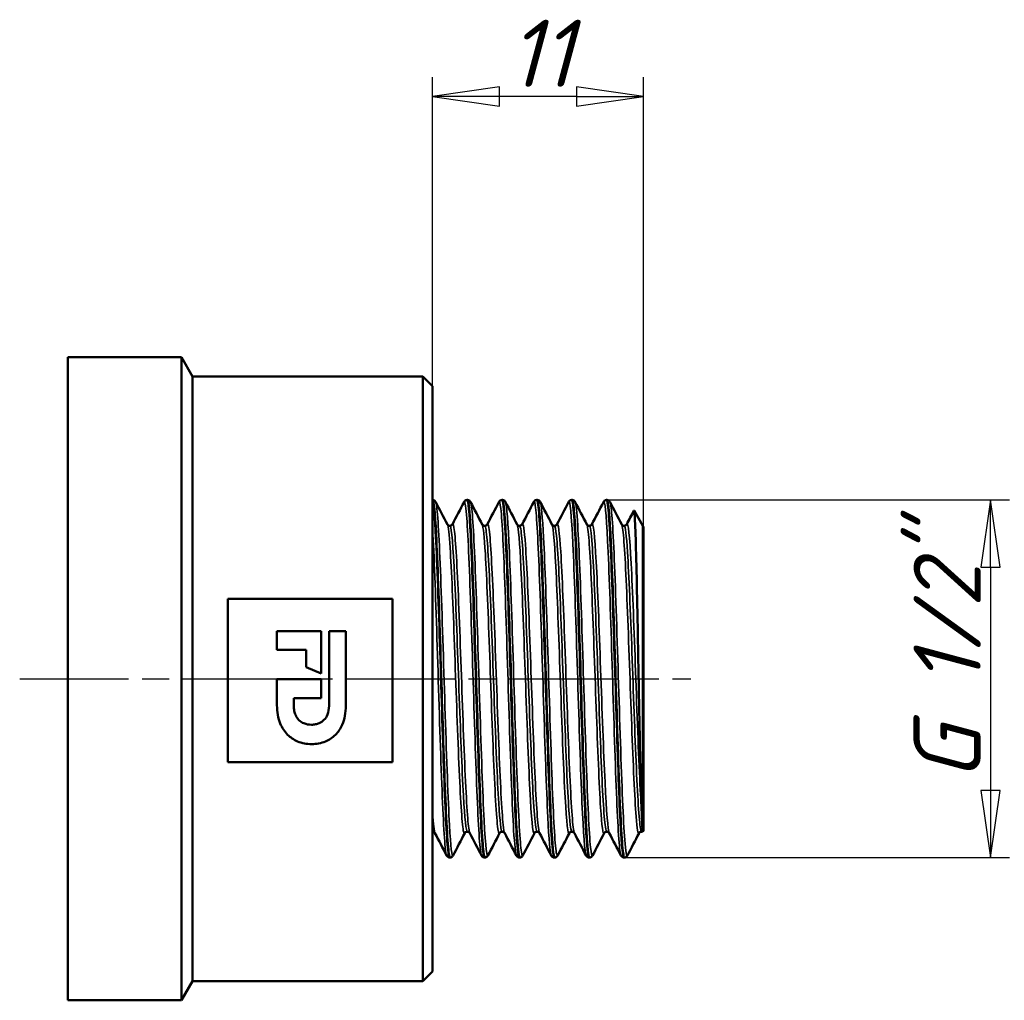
# Model space of a CAD drawing. Header units: millimetres. Extents: x -125 to 529, y -69 to 356.
# Tile 6 of 9: x 52 to 103, y 197 to 248. Entities that reach past the tile are written whole.
import ezdxf

# ---------------------------------------------------------------- set-up
doc = ezdxf.new("R2010")
doc.units = ezdxf.units.MM
doc.linetypes.add('CHAIN', pattern=[0.7087, 0.4724, -0.0591, 0.1181, -0.0591])
for name, color, linetype, lineweight in [('Видимые тонкие (ГОСТ)', 7, 'Continuous', 35), ('Видимый контур (ГОСТ)', 7, 'Continuous', 50), ('Осевая линия (ГОСТ)', 7, 'Continuous', 25), ('Размер (ГОСТ)', 7, 'Continuous', 25)]:
    doc.layers.add(name, color=color, linetype=linetype, lineweight=lineweight)
doc.styles.add('Обычный текст (ГОСТ)', font='GOST Common Italic.ttf')
doc.dimstyles.new('Обычный (ГОСТ)', dxfattribs={"dimtxt": 3.5, "dimasz": 3.5, "dimexe": 1, "dimexo": 0, "dimgap": 0.5, "dimtad": 1, "dimrnd": 1e-08, "dimtxsty": 'Обычный текст (ГОСТ)', "dimblk": 'Filled-1', "dimcen": 0.09, "dimdle": 15, "dimclrd": 256, "dimclre": 256, "dimclrt": 256, "dimazin": 2, "dimtfac": 0.714286, "dimtdec": 3, "dimtmove": 0, "dimatfit": 3, "dimfxl": 1, "dimtolj": 1, "dimlwd": 25, "dimlwe": 25, "dimarcsym": 0})

# ---------------------------------------------------------------- blocks, each defined once
blk = doc.blocks.new('Filled-1')
at = {"color": 0}
for p, q in [((0, 0), (-1, 0.143)), ((-1, 0.143), (-1, -0.143)), ((-1, 0), (0, 0)), ((-1, -0.143), (0, 0))]:
    blk.add_line(p, q, dxfattribs=at)
at = {"color": 0, "flags": 128}
blk.add_lwpolyline([(-1, -0.143), (0, 0), (-1, 0.143), (-1, -0.143)], dxfattribs=at)
at = {"color": 0}
blk.add_solid([(-1, -0.143), (0, 0), (-1, 0.143), (-1, -0.143)], dxfattribs=at)
blk = doc.blocks.new('*D9')
at = {"layer": 'Defpoints', "color": 0, "linetype": 'Continuous', "transparency": 16777216}
for p in [(73.537, 243.669), (73.537, 228.588), (84.537, 221.235)]:
    blk.add_point(p, dxfattribs=at)
at = {"layer": 'Размер (ГОСТ)', "linetype": 'Continuous', "lineweight": 25, "transparency": 16777216}
for p, q in [((73.537, 228.588), (73.537, 244.669)), ((84.537, 221.235), (84.537, 244.669)), ((81.037, 243.669), (77.037, 243.669))]:
    blk.add_line(p, q, dxfattribs=at)
at = {"layer": 'Размер (ГОСТ)', "linetype": 'Continuous', "lineweight": 25, "transparency": 16777216, "xscale": 3.5, "yscale": 3.5, "zscale": 3.5, "rotation": 180}
blk.add_blockref('Filled-1', (73.537, 243.669), dxfattribs=at)
at = {"layer": 'Размер (ГОСТ)', "linetype": 'Continuous', "lineweight": 25, "transparency": 16777216, "xscale": 3.5, "yscale": 3.5, "zscale": 3.5}
blk.add_blockref('Filled-1', (84.537, 243.669), dxfattribs=at)
at = {"layer": 'Размер (ГОСТ)', "linetype": 'Continuous', "lineweight": 25, "transparency": 16777216, "insert": (77.497, 247.669), "char_height": 3.5, "attachment_point": 1, "style": 'Обычный текст (ГОСТ)'}
blk.add_mtext('\\A1;11', dxfattribs=at)
blk = doc.blocks.new('*D12')
at = {"layer": 'Defpoints', "color": 0, "linetype": 'Continuous', "transparency": 16777216}
for p in [(82.628, 222.653), (83.518, 204.023), (102.605, 204.023)]:
    blk.add_point(p, dxfattribs=at)
at = {"layer": 'Размер (ГОСТ)', "linetype": 'Continuous', "lineweight": 25, "transparency": 16777216}
for p, q in [((82.628, 222.653), (103.605, 222.653)), ((102.605, 219.153), (102.605, 207.523)), ((83.518, 204.023), (103.605, 204.023))]:
    blk.add_line(p, q, dxfattribs=at)
at = {"layer": 'Размер (ГОСТ)', "linetype": 'Continuous', "lineweight": 25, "transparency": 16777216, "xscale": 3.5, "yscale": 3.5, "zscale": 3.5}
for p, rotation in [((102.605, 222.653), 90), ((102.605, 204.023), 270)]:
    blk.add_blockref('Filled-1', p, dxfattribs=dict(at, rotation=rotation))
at = {"layer": 'Размер (ГОСТ)', "linetype": 'Continuous', "lineweight": 25, "transparency": 16777216, "insert": (98.602, 205.895), "char_height": 3.5, "attachment_point": 1, "rotation": 90, "style": 'Обычный текст (ГОСТ)'}
blk.add_mtext('\\A1; \\fGOST Common|b0|i1;\\H3.5000;G 1/2"', dxfattribs=at)

msp = doc.modelspace()

# ---------------------------------------------------------------- linework, layer by layer
at = {"layer": 'Видимые тонкие (ГОСТ)'}
for points, knots in [([(75.185, 222.537), (75.228, 222.617), (75.271, 222.4), (75.314, 221.885), (75.388, 220.998), (75.461, 219.24), (75.535, 217.085), (75.609, 214.93), (75.683, 212.404), (75.757, 210.188), (75.831, 207.972), (75.905, 206.092), (75.979, 205.055), (76.017, 204.52), (76.055, 204.213), (76.093, 204.139)], [6.223059, 6.223059, 6.223059, 6.223059, 6.668546, 6.668546, 6.668546, 7.43566, 7.43566, 7.43566, 8.202565, 8.202565, 8.202565, 8.969268, 8.969268, 8.969268, 9.364651, 9.364651, 9.364651, 9.364651]), ([(77.001, 222.537), (77.034, 222.6), (77.066, 222.492), (77.099, 222.205), (77.173, 221.551), (77.248, 219.976), (77.322, 217.911), (77.397, 215.849), (77.471, 213.322), (77.546, 211.023), (77.62, 208.726), (77.694, 206.683), (77.769, 205.452), (77.816, 204.678), (77.862, 204.231), (77.909, 204.139)], [12.506244, 12.506244, 12.506244, 12.506244, 12.84518, 12.84518, 12.84518, 13.618353, 13.618353, 13.618353, 14.390854, 14.390854, 14.390854, 15.162707, 15.162707, 15.162707, 15.647837, 15.647837, 15.647837, 15.647837]), ([(82.449, 222.545), (82.521, 222.678), (82.592, 221.942), (82.663, 220.512), (82.737, 219.029), (82.811, 216.818), (82.885, 214.476), (82.96, 212.113), (83.034, 209.645), (83.109, 207.75), (83.183, 205.868), (83.257, 204.574), (83.331, 204.219), (83.34, 204.177), (83.349, 204.149), (83.357, 204.133)], [31.3558, 31.3558, 31.3558, 31.3558, 32.095498, 32.095498, 32.095498, 32.863013, 32.863013, 32.863013, 33.637514, 33.637514, 33.637514, 34.406942, 34.406942, 34.406942, 34.497393, 34.497393, 34.497393, 34.497393]), ([(73.708, 222.541), (73.725, 222.509), (73.742, 222.429), (73.76, 222.297), (73.834, 221.735), (73.908, 220.253), (73.982, 218.254), (74.056, 216.254), (74.13, 213.76), (74.204, 211.448), (74.278, 209.136), (74.352, 207.032), (74.426, 205.706), (74.489, 204.573), (74.553, 204.019), (74.616, 204.133)], [6.343312, 6.343312, 6.343312, 6.343312, 6.523173, 6.523173, 6.523173, 7.291908, 7.291908, 7.291908, 8.060395, 8.060395, 8.060395, 8.828638, 8.828638, 8.828638, 9.484905, 9.484905, 9.484905, 9.484905]), ([(75.524, 222.544), (75.528, 222.537), (75.532, 222.528), (75.535, 222.515), (75.609, 222.28), (75.683, 221.105), (75.757, 219.307), (75.831, 217.51), (75.905, 215.111), (75.979, 212.759), (76.053, 210.407), (76.126, 208.127), (76.2, 206.536), (76.274, 204.945), (76.348, 204.059), (76.422, 204.117), (76.425, 204.12), (76.429, 204.125), (76.432, 204.132)], [12.626497, 12.626497, 12.626497, 12.626497, 12.666409, 12.666409, 12.666409, 13.433315, 13.433315, 13.433315, 14.200017, 14.200017, 14.200017, 14.966522, 14.966522, 14.966522, 15.732836, 15.732836, 15.732836, 15.76809, 15.76809, 15.76809, 15.76809]), ([(77.34, 222.544), (77.409, 222.408), (77.477, 221.473), (77.546, 219.946), (77.62, 218.291), (77.694, 215.958), (77.769, 213.586), (77.843, 211.216), (77.917, 208.833), (77.992, 207.089), (78.066, 205.347), (78.14, 204.261), (78.214, 204.129), (78.226, 204.109), (78.237, 204.111), (78.248, 204.133)], [18.909683, 18.909683, 18.909683, 18.909683, 19.621603, 19.621603, 19.621603, 20.393457, 20.393457, 20.393457, 21.164687, 21.164687, 21.164687, 21.935319, 21.935319, 21.935319, 22.051275, 22.051275, 22.051275, 22.051275]), ([(78.817, 222.539), (78.839, 222.583), (78.86, 222.55), (78.882, 222.438), (78.956, 222.054), (79.03, 220.734), (79.104, 218.837), (79.178, 216.941), (79.252, 214.491), (79.326, 212.149), (79.4, 209.809), (79.474, 207.604), (79.548, 206.132), (79.607, 204.954), (79.666, 204.254), (79.725, 204.135)], [18.789429, 18.789429, 18.789429, 18.789429, 19.013112, 19.013112, 19.013112, 19.781588, 19.781588, 19.781588, 20.549583, 20.549583, 20.549583, 21.317121, 21.317121, 21.317121, 21.931022, 21.931022, 21.931022, 21.931022]), ([(79.156, 222.541), (79.213, 222.426), (79.269, 221.784), (79.326, 220.694), (79.4, 219.27), (79.474, 217.099), (79.548, 214.768), (79.622, 212.438), (79.696, 209.975), (79.769, 208.043), (79.843, 206.113), (79.917, 204.737), (79.991, 204.285), (80.015, 204.136), (80.04, 204.089), (80.064, 204.138)], [25.192868, 25.192868, 25.192868, 25.192868, 25.780332, 25.780332, 25.780332, 26.547871, 26.547871, 26.547871, 27.314975, 27.314975, 27.314975, 28.081668, 28.081668, 28.081668, 28.334461, 28.334461, 28.334461, 28.334461]), ([(80.633, 222.543), (80.642, 222.561), (80.651, 222.566), (80.66, 222.557), (80.734, 222.48), (80.809, 221.446), (80.883, 219.737), (80.957, 218.031), (81.031, 215.671), (81.106, 213.302), (81.18, 210.936), (81.254, 208.588), (81.328, 206.895), (81.399, 205.273), (81.47, 204.271), (81.541, 204.131)], [25.072615, 25.072615, 25.072615, 25.072615, 25.164974, 25.164974, 25.164974, 25.93682, 25.93682, 25.93682, 26.707445, 26.707445, 26.707445, 27.476944, 27.476944, 27.476944, 28.214207, 28.214207, 28.214207, 28.214207]), ([(80.972, 222.537), (81.017, 222.449), (81.061, 222.041), (81.106, 221.332), (81.18, 220.152), (81.254, 218.153), (81.328, 215.878), (81.402, 213.607), (81.476, 211.087), (81.55, 209.002), (81.624, 206.919), (81.698, 205.294), (81.772, 204.565), (81.808, 204.21), (81.844, 204.07), (81.88, 204.139)], [31.476053, 31.476053, 31.476053, 31.476053, 31.938194, 31.938194, 31.938194, 32.707693, 32.707693, 32.707693, 33.476162, 33.476162, 33.476162, 34.243694, 34.243694, 34.243694, 34.617646, 34.617646, 34.617646, 34.617646]), ([(82.788, 222.537), (82.82, 222.476), (82.853, 222.248), (82.885, 221.852), (82.96, 220.937), (83.034, 219.135), (83.109, 216.944), (83.183, 214.766), (83.257, 212.229), (83.331, 210.022), (83.406, 207.8), (83.48, 205.939), (83.555, 204.949), (83.602, 204.324), (83.649, 204.051), (83.696, 204.137)], [37.759239, 37.759239, 37.759239, 37.759239, 38.093762, 38.093762, 38.093762, 38.868264, 38.868264, 38.868264, 39.637691, 39.637691, 39.637691, 40.412038, 40.412038, 40.412038, 40.900831, 40.900831, 40.900831, 40.900831]), ([(73.537, 221.327), (73.612, 220.145), (73.686, 218.146), (73.76, 215.873), (73.834, 213.6), (73.908, 211.079), (73.982, 208.994), (74.056, 206.91), (74.13, 205.285), (74.204, 204.56), (74.228, 204.322), (74.253, 204.182), (74.277, 204.138)], [0.523432, 0.523432, 0.523432, 0.523432, 1.292423, 1.292423, 1.292423, 2.061159, 2.061159, 2.061159, 2.829646, 2.829646, 2.829646, 3.081466, 3.081466, 3.081466, 3.081466]), ([(74.315, 221.373), (74.363, 221.279), (74.41, 220.867), (74.457, 220.162), (74.534, 219.024), (74.611, 217.139), (74.687, 215.052), (74.764, 212.965), (74.84, 210.702), (74.917, 208.916), (74.994, 207.131), (75.07, 205.846), (75.147, 205.43), (75.172, 205.292), (75.198, 205.251), (75.223, 205.302)], [6.351951, 6.351951, 6.351951, 6.351951, 6.84474, 6.84474, 6.84474, 7.639757, 7.639757, 7.639757, 8.434508, 8.434508, 8.434508, 9.229, 9.229, 9.229, 9.493544, 9.493544, 9.493544, 9.493544]), ([(74.446, 221.308), (74.451, 221.308), (74.456, 221.305), (74.46, 221.299), (74.537, 221.198), (74.614, 220.211), (74.691, 218.627), (74.767, 217.043), (74.844, 214.881), (74.921, 212.769), (74.998, 210.657), (75.075, 208.623), (75.151, 207.255), (75.219, 206.049), (75.287, 205.375), (75.354, 205.369)], [6.283185, 6.283185, 6.283185, 6.283185, 6.33104, 6.33104, 6.33104, 7.128394, 7.128394, 7.128394, 7.925479, 7.925479, 7.925479, 8.722303, 8.722303, 8.722303, 9.424778, 9.424778, 9.424778, 9.424778]), ([(74.578, 221.372), (74.614, 221.443), (74.651, 221.326), (74.687, 221.014), (74.764, 220.362), (74.84, 218.866), (74.917, 216.958), (74.994, 215.05), (75.07, 212.755), (75.147, 210.734), (75.223, 208.714), (75.3, 206.995), (75.376, 206.071), (75.413, 205.63), (75.449, 205.373), (75.486, 205.304)], [6.21442, 6.21442, 6.21442, 6.21442, 6.593598, 6.593598, 6.593598, 7.388349, 7.388349, 7.388349, 8.182841, 8.182841, 8.182841, 8.97708, 8.97708, 8.97708, 9.356012, 9.356012, 9.356012, 9.356012]), ([(76.131, 221.375), (76.185, 221.266), (76.24, 220.738), (76.294, 219.845), (76.37, 218.587), (76.447, 216.622), (76.523, 214.513), (76.599, 212.405), (76.676, 210.182), (76.752, 208.481), (76.832, 206.698), (76.912, 205.518), (76.992, 205.311), (77.008, 205.271), (77.024, 205.267), (77.039, 205.299)], [12.635136, 12.635136, 12.635136, 12.635136, 13.197798, 13.197798, 13.197798, 13.99087, 13.99087, 13.99087, 14.783727, 14.783727, 14.783727, 15.615151, 15.615151, 15.615151, 15.776729, 15.776729, 15.776729, 15.776729]), ([(76.262, 221.305), (76.276, 221.307), (76.289, 221.283), (76.302, 221.234), (76.378, 220.947), (76.455, 219.788), (76.532, 218.092), (76.608, 216.396), (76.685, 214.186), (76.762, 212.099), (76.838, 210.016), (76.915, 208.082), (76.991, 206.856), (77.051, 205.896), (77.111, 205.379), (77.17, 205.373)], [12.566371, 12.566371, 12.566371, 12.566371, 12.702717, 12.702717, 12.702717, 13.498104, 13.498104, 13.498104, 14.293274, 14.293274, 14.293274, 15.087071, 15.087071, 15.087071, 15.707963, 15.707963, 15.707963, 15.707963]), ([(76.394, 221.373), (76.437, 221.454), (76.48, 221.273), (76.523, 220.83), (76.599, 220.043), (76.676, 218.437), (76.752, 216.474), (76.832, 214.416), (76.912, 211.993), (76.992, 209.964), (77.07, 207.998), (77.148, 206.429), (77.225, 205.721), (77.251, 205.488), (77.276, 205.349), (77.302, 205.302)], [12.497605, 12.497605, 12.497605, 12.497605, 12.944711, 12.944711, 12.944711, 13.737568, 13.737568, 13.737568, 14.568992, 14.568992, 14.568992, 15.374434, 15.374434, 15.374434, 15.639198, 15.639198, 15.639198, 15.639198]), ([(77.947, 221.379), (78.015, 221.243), (78.083, 220.432), (78.151, 219.113), (78.227, 217.616), (78.304, 215.485), (78.381, 213.339), (78.458, 211.195), (78.535, 209.065), (78.612, 207.568), (78.689, 206.072), (78.766, 205.227), (78.842, 205.279), (78.847, 205.282), (78.851, 205.287), (78.855, 205.296)], [18.918322, 18.918322, 18.918322, 18.918322, 19.621746, 19.621746, 19.621746, 20.420214, 20.420214, 20.420214, 21.218008, 21.218008, 21.218008, 22.015156, 22.015156, 22.015156, 22.059914, 22.059914, 22.059914, 22.059914]), ([(78.079, 221.302), (78.104, 221.304), (78.129, 221.218), (78.154, 221.04), (78.231, 220.494), (78.308, 219.086), (78.385, 217.229), (78.462, 215.374), (78.539, 213.095), (78.616, 211.058), (78.693, 209.022), (78.771, 207.255), (78.848, 206.273), (78.894, 205.681), (78.94, 205.378), (78.987, 205.376)], [18.849556, 18.849556, 18.849556, 18.849556, 19.109401, 19.109401, 19.109401, 19.910307, 19.910307, 19.910307, 20.710529, 20.710529, 20.710529, 21.510095, 21.510095, 21.510095, 21.991149, 21.991149, 21.991149, 21.991149]), ([(78.21, 221.376), (78.267, 221.479), (78.324, 221.114), (78.381, 220.316), (78.458, 219.242), (78.535, 217.399), (78.612, 215.321), (78.689, 213.245), (78.766, 210.961), (78.842, 209.134), (78.919, 207.307), (78.996, 205.96), (79.073, 205.481), (79.088, 205.386), (79.103, 205.326), (79.118, 205.299)], [18.78079, 18.78079, 18.78079, 18.78079, 19.374055, 19.374055, 19.374055, 20.171849, 20.171849, 20.171849, 20.968997, 20.968997, 20.968997, 21.765525, 21.765525, 21.765525, 21.922383, 21.922383, 21.922383, 21.922383]), ([(79.763, 221.381), (79.839, 221.234), (79.916, 220.211), (79.992, 218.602), (80.068, 216.986), (80.145, 214.8), (80.221, 212.674), (80.298, 210.55), (80.374, 208.512), (80.451, 207.146), (80.524, 205.832), (80.598, 205.157), (80.671, 205.296)], [25.201507, 25.201507, 25.201507, 25.201507, 25.992119, 25.992119, 25.992119, 26.785939, 26.785939, 26.785939, 27.579294, 27.579294, 27.579294, 28.3431, 28.3431, 28.3431, 28.3431]), ([(79.895, 221.3), (79.93, 221.301), (79.965, 221.128), (80.001, 220.779), (80.077, 220.022), (80.154, 218.444), (80.231, 216.503), (80.307, 214.563), (80.384, 212.285), (80.461, 210.327), (80.537, 208.371), (80.614, 206.761), (80.69, 205.961), (80.728, 205.571), (80.765, 205.377), (80.803, 205.377)], [25.132741, 25.132741, 25.132741, 25.132741, 25.499018, 25.499018, 25.499018, 26.295205, 26.295205, 26.295205, 27.090921, 27.090921, 27.090921, 27.88619, 27.88619, 27.88619, 28.274334, 28.274334, 28.274334, 28.274334]), ([(80.026, 221.379), (80.091, 221.497), (80.156, 220.995), (80.221, 219.959), (80.298, 218.743), (80.374, 216.806), (80.451, 214.705), (80.527, 212.605), (80.603, 210.368), (80.68, 208.637), (80.758, 206.861), (80.837, 205.643), (80.915, 205.349), (80.921, 205.326), (80.928, 205.308), (80.934, 205.296)], [25.063976, 25.063976, 25.063976, 25.063976, 25.73978, 25.73978, 25.73978, 26.533135, 26.533135, 26.533135, 27.326052, 27.326052, 27.326052, 28.13962, 28.13962, 28.13962, 28.205568, 28.205568, 28.205568, 28.205568]), ([(81.579, 221.379), (81.589, 221.362), (81.599, 221.331), (81.608, 221.286), (81.685, 220.928), (81.762, 219.689), (81.838, 217.93), (81.915, 216.173), (81.992, 213.919), (82.068, 211.819), (82.145, 209.722), (82.221, 207.807), (82.298, 206.625), (82.361, 205.649), (82.424, 205.184), (82.487, 205.298)], [31.484692, 31.484692, 31.484692, 31.484692, 31.584037, 31.584037, 31.584037, 32.380746, 32.380746, 32.380746, 33.176277, 33.176277, 33.176277, 33.970737, 33.970737, 33.970737, 34.626285, 34.626285, 34.626285, 34.626285]), ([(81.711, 221.301), (81.759, 221.297), (81.807, 220.972), (81.855, 220.34), (81.932, 219.327), (82.008, 217.541), (82.085, 215.501), (82.162, 213.463), (82.239, 211.198), (82.316, 209.363), (82.392, 207.531), (82.469, 206.15), (82.546, 205.621), (82.57, 205.453), (82.594, 205.372), (82.619, 205.374)], [31.415927, 31.415927, 31.415927, 31.415927, 31.913956, 31.913956, 31.913956, 32.711948, 32.711948, 32.711948, 33.508846, 33.508846, 33.508846, 34.304752, 34.304752, 34.304752, 34.557519, 34.557519, 34.557519, 34.557519]), ([(81.842, 221.381), (81.917, 221.524), (81.993, 220.808), (82.068, 219.43), (82.145, 218.031), (82.221, 215.969), (82.298, 213.839), (82.374, 211.711), (82.451, 209.541), (82.527, 207.954), (82.602, 206.412), (82.676, 205.443), (82.75, 205.296)], [31.347161, 31.347161, 31.347161, 31.347161, 32.130119, 32.130119, 32.130119, 32.924578, 32.924578, 32.924578, 33.718067, 33.718067, 33.718067, 34.488754, 34.488754, 34.488754, 34.488754]), ([(83.396, 221.375), (83.416, 221.338), (83.437, 221.238), (83.458, 221.075), (83.534, 220.477), (83.611, 219.032), (83.687, 217.155), (83.764, 215.267), (83.841, 212.967), (83.918, 210.921), (83.994, 208.888), (84.071, 207.133), (84.147, 206.162), (84.199, 205.498), (84.251, 205.206), (84.304, 205.302)], [37.767878, 37.767878, 37.767878, 37.767878, 37.983798, 37.983798, 37.983798, 38.776614, 38.776614, 38.776614, 39.574352, 39.574352, 39.574352, 40.36766, 40.36766, 40.36766, 40.90947, 40.90947, 40.90947, 40.90947]), ([(83.527, 221.303), (83.584, 221.297), (83.642, 220.823), (83.699, 219.935), (83.776, 218.741), (83.853, 216.814), (83.931, 214.718), (84.007, 212.635), (84.084, 210.412), (84.161, 208.693), (84.238, 206.97), (84.315, 205.776), (84.391, 205.458), (84.406, 205.398), (84.42, 205.368), (84.435, 205.368)], [37.699112, 37.699112, 37.699112, 37.699112, 38.294908, 38.294908, 38.294908, 39.095898, 39.095898, 39.095898, 39.892133, 39.892133, 39.892133, 40.690303, 40.690303, 40.690303, 40.840704, 40.840704, 40.840704, 40.840704]), ([(83.658, 221.379), (83.668, 221.398), (83.677, 221.404), (83.687, 221.396), (83.764, 221.329), (83.841, 220.365), (83.918, 218.784), (83.994, 217.212), (84.071, 215.051), (84.147, 212.922), (84.224, 210.79), (84.3, 208.718), (84.377, 207.303), (84.398, 206.898), (84.42, 206.545), (84.442, 206.254)], [37.630346, 37.630346, 37.630346, 37.630346, 37.730455, 37.730455, 37.730455, 38.528193, 38.528193, 38.528193, 39.321501, 39.321501, 39.321501, 40.115909, 40.115909, 40.115909, 40.343139, 40.343139, 40.343139, 40.343139])]:
    msp.add_open_spline(points, degree=3, knots=knots, dxfattribs=at)
for points in [[(73.537, 206.366), (73.582, 205.749), (73.626, 205.39), (73.67, 205.303)], [(73.537, 205.368), (73.538, 205.368), (73.538, 205.368), (73.538, 205.368)]]:
    msp.add_open_spline(points, degree=3, dxfattribs=at)
at = {"layer": 'Видимый контур (ГОСТ)'}
for p, q in [((54.537, 230.088), (54.537, 196.588)), ((60.46, 230.088), (54.537, 230.088)), ((60.46, 230.088), (60.46, 196.588)), ((61.037, 229.088), (60.46, 230.088)), ((61.037, 229.088), (61.037, 197.588)), ((73.037, 229.088), (61.037, 229.088)), ((73.037, 229.088), (73.037, 197.588)), ((73.537, 228.588), (73.037, 229.088)), ((73.537, 228.588), (73.537, 198.088)), ((73.547, 222.653), (73.537, 222.653)), ((75.363, 222.653), (75.346, 222.653)), ((77.179, 222.653), (77.162, 222.653)), ((78.995, 222.653), (78.978, 222.653)), ((80.811, 222.653), (80.794, 222.653)), ((82.627, 222.653), (82.61, 222.653)), ((84.495, 221.308), (84.04, 222.096)), ((84.495, 221.308), (84.495, 205.368)), ((84.537, 221.235), (84.495, 221.308)), ((84.495, 205.368), (84.495, 221.308)), ((84.537, 205.441), (84.537, 221.235)), ((71.458, 217.493), (62.888, 217.493)), ((62.888, 217.493), (62.888, 208.993)), ((71.458, 208.993), (71.458, 217.493)), ((65.44, 215.823), (67.745, 215.823)), ((65.44, 214.838), (65.44, 215.823)), ((67.745, 215.823), (67.745, 213.616)), ((68.153, 211.924), (68.153, 215.823)), ((68.153, 215.823), (69.023, 215.823)), ((69.023, 215.823), (69.023, 211.939)), ((66.967, 214.838), (65.44, 214.838)), ((66.967, 213.947), (66.967, 214.838)), ((67.745, 213.616), (66.967, 213.947)), ((65.44, 211.96), (65.44, 213.31)), ((65.44, 213.31), (67.745, 213.31)), ((67.745, 213.31), (67.745, 212.325)), ((67.745, 212.325), (66.32, 212.325)), ((66.32, 212.325), (66.32, 211.924)), ((62.888, 208.993), (71.458, 208.993)), ((73.538, 205.368), (73.537, 205.368)), ((84.495, 205.368), (84.49, 205.359)), ((84.537, 205.441), (84.495, 205.368)), ((74.455, 204.023), (74.438, 204.023)), ((76.271, 204.023), (76.254, 204.023)), ((78.087, 204.023), (78.07, 204.023)), ((79.903, 204.023), (79.886, 204.023)), ((81.719, 204.023), (81.702, 204.023)), ((83.535, 204.023), (83.518, 204.023)), ((73.537, 198.088), (73.037, 197.588)), ((61.037, 197.588), (60.46, 196.588)), ((73.037, 197.588), (61.037, 197.588)), ((60.46, 196.588), (54.537, 196.588))]:
    msp.add_line(p, q, dxfattribs=at)
for points, knots in [([(73.537, 222.65), (73.611, 222.586), (73.685, 221.568), (73.759, 219.87), (73.833, 218.173), (73.907, 215.816), (73.981, 213.435), (74.055, 211.055), (74.129, 208.678), (74.202, 206.947), (74.276, 205.216), (74.35, 204.149), (74.424, 204.034), (74.429, 204.027), (74.433, 204.023), (74.438, 204.023)], [0.026588, 0.026588, 0.026588, 0.026588, 0.793621, 0.793621, 0.793621, 1.560401, 1.560401, 1.560401, 2.326935, 2.326935, 2.326935, 3.093228, 3.093228, 3.093228, 3.141593, 3.141593, 3.141593, 3.141593]), ([(74.455, 204.028), (74.436, 204.025), (74.416, 204.086), (74.396, 204.212), (74.322, 204.693), (74.248, 206.119), (74.173, 208.101), (74.099, 210.07), (74.026, 212.566), (73.952, 214.914), (73.877, 217.273), (73.803, 219.456), (73.729, 220.866), (73.668, 222.018), (73.607, 222.651), (73.547, 222.653)], [-9.42616, -9.42616, -9.42616, -9.42616, -9.22294, -9.22294, -9.22294, -8.451055, -8.451055, -8.451055, -7.68403, -7.68403, -7.68403, -6.912903, -6.912903, -6.912903, -6.283185, -6.283185, -6.283185, -6.283185]), ([(73.547, 222.653), (73.584, 222.651), (73.618, 222.637), (73.663, 222.607), (73.677, 222.591), (73.696, 222.566), (73.703, 222.555), (73.708, 222.545)], [0, 0, 0, 0, 0.02087609, 0.02087609, 0.040384, 0.040384, 0.05813175, 0.05813175, 0.05813175, 0.05813175]), ([(75.185, 222.545), (75.193, 222.561), (75.204, 222.579), (75.238, 222.612), (75.253, 222.624), (75.293, 222.644), (75.319, 222.652), (75.345, 222.653)], [0, 0, 0, 0, 0.028256, 0.028256, 0.04294559, 0.04294559, 0.05816083, 0.05816083, 0.05816083, 0.05816083]), ([(75.345, 222.651), (75.407, 222.647), (75.469, 222.003), (75.53, 220.82), (75.604, 219.405), (75.678, 217.235), (75.751, 214.893), (75.825, 212.552), (75.899, 210.065), (75.972, 208.101), (76.046, 206.138), (76.12, 204.719), (76.193, 204.226), (76.214, 204.091), (76.234, 204.026), (76.254, 204.028)], [6.281803, 6.281803, 6.281803, 6.281803, 6.921284, 6.921284, 6.921284, 7.686254, 7.686254, 7.686254, 8.451022, 8.451022, 8.451022, 9.215596, 9.215596, 9.215596, 9.424778, 9.424778, 9.424778, 9.424778]), ([(75.363, 222.653), (75.4, 222.651), (75.434, 222.637), (75.479, 222.607), (75.493, 222.591), (75.512, 222.566), (75.519, 222.555), (75.524, 222.545)], [0, 0, 0, 0, 0.02087609, 0.02087609, 0.040384, 0.040384, 0.05813175, 0.05813175, 0.05813175, 0.05813175]), ([(76.271, 204.031), (76.238, 204.029), (76.204, 204.21), (76.171, 204.576), (76.097, 205.385), (76.023, 207.09), (75.949, 209.228), (75.875, 211.364), (75.801, 213.908), (75.727, 216.175), (75.654, 218.439), (75.58, 220.401), (75.506, 221.531), (75.458, 222.264), (75.411, 222.642), (75.363, 222.646)], [-15.709345, -15.709345, -15.709345, -15.709345, -15.361576, -15.361576, -15.361576, -14.59413, -14.59413, -14.59413, -13.827697, -13.827697, -13.827697, -13.062183, -13.062183, -13.062183, -12.566371, -12.566371, -12.566371, -12.566371]), ([(77.001, 222.545), (77.009, 222.561), (77.02, 222.579), (77.054, 222.612), (77.069, 222.624), (77.109, 222.644), (77.135, 222.652), (77.162, 222.653)], [0, 0, 0, 0, 0.028256, 0.028256, 0.04294559, 0.04294559, 0.05816083, 0.05816083, 0.05816083, 0.05816083]), ([(77.162, 222.647), (77.212, 222.644), (77.262, 222.228), (77.312, 221.427), (77.386, 220.241), (77.46, 218.224), (77.535, 215.926), (77.609, 213.63), (77.683, 211.079), (77.757, 208.968), (77.831, 206.859), (77.905, 205.212), (77.98, 204.476), (78.01, 204.177), (78.04, 204.029), (78.07, 204.031)], [12.564989, 12.564989, 12.564989, 12.564989, 13.08518, 13.08518, 13.08518, 13.855651, 13.855651, 13.855651, 14.625482, 14.625482, 14.625482, 15.394698, 15.394698, 15.394698, 15.707963, 15.707963, 15.707963, 15.707963]), ([(77.179, 222.653), (77.216, 222.651), (77.25, 222.637), (77.295, 222.607), (77.309, 222.591), (77.328, 222.566), (77.335, 222.555), (77.34, 222.545)], [0, 0, 0, 0, 0.02087609, 0.02087609, 0.040384, 0.040384, 0.05813175, 0.05813175, 0.05813175, 0.05813175]), ([(78.087, 204.03), (78.04, 204.032), (77.993, 204.398), (77.946, 205.11), (77.872, 206.225), (77.798, 208.174), (77.725, 210.432), (77.651, 212.689), (77.577, 215.231), (77.504, 217.372), (77.43, 219.512), (77.356, 221.229), (77.283, 222.062), (77.248, 222.452), (77.213, 222.646), (77.179, 222.645)], [-21.99253, -21.99253, -21.99253, -21.99253, -21.503181, -21.503181, -21.503181, -20.73761, -20.73761, -20.73761, -19.972468, -19.972468, -19.972468, -19.20773, -19.20773, -19.20773, -18.849556, -18.849556, -18.849556, -18.849556]), ([(78.817, 222.545), (78.825, 222.561), (78.836, 222.579), (78.87, 222.612), (78.885, 222.624), (78.925, 222.644), (78.951, 222.652), (78.978, 222.653)], [0, 0, 0, 0, 0.028256, 0.028256, 0.04294559, 0.04294559, 0.05816083, 0.05816083, 0.05816083, 0.05816083]), ([(78.978, 222.645), (79.015, 222.646), (79.052, 222.424), (79.089, 221.979), (79.163, 221.09), (79.236, 219.323), (79.31, 217.153), (79.384, 214.984), (79.458, 212.438), (79.531, 210.2), (79.605, 207.963), (79.679, 206.059), (79.753, 205), (79.797, 204.36), (79.842, 204.033), (79.886, 204.031)], [18.848174, 18.848174, 18.848174, 18.848174, 19.232381, 19.232381, 19.232381, 19.998402, 19.998402, 19.998402, 20.763973, 20.763973, 20.763973, 21.529116, 21.529116, 21.529116, 21.991149, 21.991149, 21.991149, 21.991149]), ([(78.995, 222.653), (79.032, 222.651), (79.066, 222.637), (79.111, 222.607), (79.125, 222.591), (79.145, 222.566), (79.151, 222.555), (79.156, 222.545)], [0, 0, 0, 0, 0.02087609, 0.02087609, 0.040384, 0.040384, 0.05813175, 0.05813175, 0.05813175, 0.05813175]), ([(79.904, 204.026), (79.843, 204.03), (79.782, 204.653), (79.721, 205.802), (79.647, 207.208), (79.573, 209.384), (79.499, 211.739), (79.425, 214.092), (79.351, 216.596), (79.277, 218.572), (79.203, 220.546), (79.129, 221.97), (79.054, 222.457), (79.035, 222.587), (79.015, 222.65), (78.995, 222.648)], [-28.275716, -28.275716, -28.275716, -28.275716, -27.645932, -27.645932, -27.645932, -26.876101, -26.876101, -26.876101, -26.106885, -26.106885, -26.106885, -25.338261, -25.338261, -25.338261, -25.132741, -25.132741, -25.132741, -25.132741]), ([(80.633, 222.545), (80.642, 222.561), (80.652, 222.579), (80.686, 222.612), (80.701, 222.624), (80.741, 222.644), (80.767, 222.652), (80.794, 222.653)], [0, 0, 0, 0, 0.028256, 0.028256, 0.04294559, 0.04294559, 0.05816083, 0.05816083, 0.05816083, 0.05816083]), ([(80.794, 222.647), (80.817, 222.65), (80.84, 222.565), (80.863, 222.389), (80.937, 221.825), (81.011, 220.331), (81.085, 218.314), (81.159, 216.299), (81.233, 213.785), (81.307, 211.452), (81.381, 209.121), (81.455, 206.997), (81.529, 205.652), (81.587, 204.599), (81.644, 204.033), (81.702, 204.027)], [25.131359, 25.131359, 25.131359, 25.131359, 25.371457, 25.371457, 25.371457, 26.140008, 26.140008, 26.140008, 26.907453, 26.907453, 26.907453, 27.673886, 27.673886, 27.673886, 28.274334, 28.274334, 28.274334, 28.274334]), ([(81.72, 204.023), (81.648, 204.022), (81.576, 204.912), (81.505, 206.473), (81.431, 208.078), (81.357, 210.374), (81.284, 212.744), (81.21, 215.113), (81.136, 217.53), (81.063, 219.344), (80.989, 221.158), (80.915, 222.351), (80.842, 222.601), (80.832, 222.636), (80.821, 222.652), (80.811, 222.651)], [-34.558901, -34.558901, -34.558901, -34.558901, -33.81533, -33.81533, -33.81533, -33.050561, -33.050561, -33.050561, -32.285987, -32.285987, -32.285987, -31.521603, -31.521603, -31.521603, -31.415927, -31.415927, -31.415927, -31.415927]), ([(80.812, 222.653), (80.848, 222.651), (80.882, 222.637), (80.927, 222.607), (80.941, 222.591), (80.961, 222.566), (80.967, 222.555), (80.972, 222.545)], [0, 0, 0, 0, 0.02087609, 0.02087609, 0.040384, 0.040384, 0.05813175, 0.05813175, 0.05813175, 0.05813175]), ([(82.449, 222.545), (82.458, 222.561), (82.468, 222.579), (82.502, 222.612), (82.517, 222.624), (82.557, 222.644), (82.583, 222.652), (82.61, 222.653)], [0, 0, 0, 0, 0.028256, 0.028256, 0.04294559, 0.04294559, 0.05816083, 0.05816083, 0.05816083, 0.05816083]), ([(82.61, 222.651), (82.619, 222.653), (82.629, 222.639), (82.638, 222.609), (82.712, 222.378), (82.786, 221.202), (82.86, 219.396), (82.934, 217.576), (83.008, 215.136), (83.083, 212.744), (83.157, 210.367), (83.231, 208.065), (83.304, 206.459), (83.376, 204.91), (83.447, 204.026), (83.518, 204.023)], [31.414545, 31.414545, 31.414545, 31.414545, 31.513245, 31.513245, 31.513245, 32.278644, 32.278644, 32.278644, 33.050528, 33.050528, 33.050528, 33.817553, 33.817553, 33.817553, 34.557519, 34.557519, 34.557519, 34.557519]), ([(83.536, 204.026), (83.523, 204.024), (83.51, 204.05), (83.497, 204.105), (83.423, 204.42), (83.349, 205.68), (83.275, 207.544), (83.201, 209.408), (83.128, 211.855), (83.054, 214.224), (82.98, 216.593), (82.906, 218.857), (82.832, 220.407), (82.764, 221.841), (82.696, 222.648), (82.627, 222.652)], [-40.842086, -40.842086, -40.842086, -40.842086, -40.707962, -40.707962, -40.707962, -39.941182, -39.941182, -39.941182, -39.174648, -39.174648, -39.174648, -38.408355, -38.408355, -38.408355, -37.699112, -37.699112, -37.699112, -37.699112]), ([(82.628, 222.653), (82.664, 222.651), (82.698, 222.637), (82.743, 222.607), (82.757, 222.591), (82.777, 222.566), (82.783, 222.555), (82.788, 222.545)], [0, 0, 0, 0, 0.02087609, 0.02087609, 0.040384, 0.040384, 0.05813175, 0.05813175, 0.05813175, 0.05813175]), ([(84.442, 206.254), (84.429, 206.57), (84.416, 206.967), (84.389, 207.908), (84.376, 208.448), (84.343, 209.937), (84.324, 210.94), (84.284, 213.061), (84.264, 214.159), (84.225, 216.305), (84.205, 217.332), (84.166, 219.179), (84.146, 219.978), (84.107, 221.237), (84.087, 221.681), (84.055, 222.058), (84.043, 222.118), (84.031, 222.095)], [-3.832779, -3.832779, -3.832779, -3.832779, -3.620639, -3.620639, -3.406721, -3.406721, -3.083703, -3.083703, -2.756759, -2.756759, -2.42589, -2.42589, -2.091098, -2.091098, -1.752383, -1.752383, -1.541355, -1.541355, -1.541355, -1.541355]), ([(74.315, 221.381), (74.317, 221.377), (74.322, 221.367), (74.348, 221.342), (74.361, 221.332), (74.397, 221.314), (74.422, 221.308), (74.446, 221.308)], [0, 0, 0, 0, 0.02808243, 0.02808243, 0.04283771, 0.04283771, 0.05813958, 0.05813958, 0.05813958, 0.05813958]), ([(74.446, 221.308), (74.482, 221.308), (74.516, 221.322), (74.553, 221.348), (74.563, 221.359), (74.574, 221.374), (74.576, 221.378), (74.578, 221.381)], [0, 0, 0, 0, 0.02208301, 0.02208301, 0.04101972, 0.04101972, 0.05811446, 0.05811446, 0.05811446, 0.05811446]), ([(76.131, 221.381), (76.133, 221.377), (76.138, 221.367), (76.164, 221.342), (76.177, 221.332), (76.213, 221.314), (76.238, 221.308), (76.262, 221.308)], [0, 0, 0, 0, 0.02808243, 0.02808243, 0.04283771, 0.04283771, 0.05813958, 0.05813958, 0.05813958, 0.05813958]), ([(76.262, 221.308), (76.298, 221.308), (76.332, 221.322), (76.37, 221.348), (76.379, 221.359), (76.39, 221.374), (76.392, 221.378), (76.394, 221.381)], [0, 0, 0, 0, 0.02208301, 0.02208301, 0.04101972, 0.04101972, 0.05811446, 0.05811446, 0.05811446, 0.05811446]), ([(77.947, 221.381), (77.949, 221.377), (77.954, 221.367), (77.98, 221.342), (77.993, 221.332), (78.029, 221.314), (78.054, 221.308), (78.079, 221.308)], [0, 0, 0, 0, 0.02808243, 0.02808243, 0.04283771, 0.04283771, 0.05813958, 0.05813958, 0.05813958, 0.05813958]), ([(78.079, 221.308), (78.114, 221.308), (78.148, 221.322), (78.186, 221.348), (78.195, 221.359), (78.206, 221.374), (78.209, 221.378), (78.21, 221.381)], [0, 0, 0, 0, 0.02208301, 0.02208301, 0.04101972, 0.04101972, 0.05811446, 0.05811446, 0.05811446, 0.05811446]), ([(79.763, 221.381), (79.765, 221.377), (79.77, 221.367), (79.796, 221.342), (79.809, 221.332), (79.846, 221.314), (79.87, 221.308), (79.895, 221.308)], [0, 0, 0, 0, 0.02808243, 0.02808243, 0.04283771, 0.04283771, 0.05813958, 0.05813958, 0.05813958, 0.05813958]), ([(79.895, 221.308), (79.93, 221.308), (79.964, 221.322), (80.002, 221.348), (80.011, 221.359), (80.022, 221.374), (80.025, 221.378), (80.026, 221.381)], [0, 0, 0, 0, 0.02208301, 0.02208301, 0.04101972, 0.04101972, 0.05811446, 0.05811446, 0.05811446, 0.05811446]), ([(81.579, 221.381), (81.582, 221.377), (81.586, 221.367), (81.612, 221.342), (81.625, 221.332), (81.662, 221.314), (81.686, 221.308), (81.711, 221.308)], [0, 0, 0, 0, 0.02808243, 0.02808243, 0.04283771, 0.04283771, 0.05813958, 0.05813958, 0.05813958, 0.05813958]), ([(81.711, 221.308), (81.746, 221.308), (81.78, 221.322), (81.818, 221.348), (81.827, 221.359), (81.838, 221.374), (81.841, 221.378), (81.842, 221.381)], [0, 0, 0, 0, 0.02208301, 0.02208301, 0.04101972, 0.04101972, 0.05811446, 0.05811446, 0.05811446, 0.05811446]), ([(83.396, 221.381), (83.398, 221.377), (83.402, 221.367), (83.428, 221.342), (83.441, 221.332), (83.478, 221.314), (83.502, 221.308), (83.527, 221.308)], [0, 0, 0, 0, 0.02808243, 0.02808243, 0.04283771, 0.04283771, 0.05813958, 0.05813958, 0.05813958, 0.05813958]), ([(83.527, 221.308), (83.562, 221.308), (83.596, 221.322), (83.634, 221.348), (83.643, 221.359), (83.654, 221.374), (83.657, 221.378), (83.658, 221.381)], [0, 0, 0, 0, 0.02208301, 0.02208301, 0.04101972, 0.04101972, 0.05811446, 0.05811446, 0.05811446, 0.05811446]), ([(67.242, 209.935), (66.991, 209.935), (66.744, 209.979), (66.319, 210.158), (66.144, 210.275), (65.828, 210.592), (65.702, 210.791), (65.501, 211.281), (65.44, 211.599), (65.44, 211.96)], [-0.3660081, -0.3660081, -0.3660081, -0.3660081, -0.2736519, -0.2736519, -0.1953771, -0.1953771, -0.1083405, -0.1083405, 0, 0, 0, 0]), ([(66.32, 211.924), (66.32, 211.837), (66.327, 211.75), (66.359, 211.586), (66.382, 211.51), (66.455, 211.344), (66.511, 211.259), (66.658, 211.113), (66.745, 211.056), (66.966, 210.966), (67.101, 210.945), (67.236, 210.945)], [-0.1527988, -0.1527988, -0.1527988, -0.1527988, -0.1266323, -0.1266323, -0.1027721, -0.1027721, -0.0720278, -0.0720278, -0.0405357, -0.0405357, 0, 0, 0, 0]), ([(67.236, 210.945), (67.307, 210.945), (67.378, 210.951), (67.511, 210.976), (67.574, 210.995), (67.73, 211.061), (67.816, 211.118), (67.968, 211.272), (68.028, 211.367), (68.124, 211.603), (68.153, 211.755), (68.153, 211.924)], [-0.1769196, -0.1769196, -0.1769196, -0.1769196, -0.1516215, -0.1516215, -0.1283415, -0.1283415, -0.0910769, -0.0910769, -0.0507363, -0.0507363, 0, 0, 0, 0]), ([(69.023, 211.939), (69.023, 211.76), (69.008, 211.58), (68.944, 211.247), (68.899, 211.092), (68.749, 210.748), (68.632, 210.569), (68.333, 210.268), (68.159, 210.152), (67.736, 209.977), (67.49, 209.935), (67.242, 209.935)], [-0.3041086, -0.3041086, -0.3041086, -0.3041086, -0.2503366, -0.2503366, -0.2022135, -0.2022135, -0.1377481, -0.1377481, -0.0744763, -0.0744763, 0, 0, 0, 0]), ([(84.49, 205.359), (84.488, 205.355), (84.485, 205.378), (84.472, 205.552), (84.46, 205.831), (84.442, 206.254)], [-0.4010014, -0.4010014, -0.4010014, -0.4010014, -0.2832032, -0.2832032, 0, 0, 0, 0]), ([(73.67, 205.295), (73.667, 205.299), (73.663, 205.309), (73.637, 205.334), (73.624, 205.344), (73.587, 205.362), (73.563, 205.368), (73.538, 205.368)], [0, 0, 0, 0, 0.02808243, 0.02808243, 0.04283771, 0.04283771, 0.05813958, 0.05813958, 0.05813958, 0.05813958]), ([(75.354, 205.368), (75.319, 205.368), (75.285, 205.354), (75.247, 205.328), (75.238, 205.317), (75.227, 205.302), (75.224, 205.298), (75.223, 205.295)], [0, 0, 0, 0, 0.02208301, 0.02208301, 0.04101972, 0.04101972, 0.05811446, 0.05811446, 0.05811446, 0.05811446]), ([(75.486, 205.295), (75.484, 205.299), (75.479, 205.309), (75.453, 205.334), (75.44, 205.344), (75.404, 205.362), (75.379, 205.368), (75.354, 205.368)], [0, 0, 0, 0, 0.02808243, 0.02808243, 0.04283771, 0.04283771, 0.05813958, 0.05813958, 0.05813958, 0.05813958]), ([(77.17, 205.368), (77.135, 205.368), (77.101, 205.354), (77.063, 205.328), (77.054, 205.317), (77.043, 205.302), (77.04, 205.298), (77.039, 205.295)], [0, 0, 0, 0, 0.02208301, 0.02208301, 0.04101972, 0.04101972, 0.05811446, 0.05811446, 0.05811446, 0.05811446]), ([(77.302, 205.295), (77.3, 205.299), (77.295, 205.309), (77.269, 205.334), (77.256, 205.344), (77.22, 205.362), (77.195, 205.368), (77.17, 205.368)], [0, 0, 0, 0, 0.02808243, 0.02808243, 0.04283771, 0.04283771, 0.05813958, 0.05813958, 0.05813958, 0.05813958]), ([(78.987, 205.368), (78.951, 205.368), (78.917, 205.354), (78.879, 205.328), (78.87, 205.317), (78.859, 205.302), (78.857, 205.298), (78.855, 205.295)], [0, 0, 0, 0, 0.02208301, 0.02208301, 0.04101972, 0.04101972, 0.05811446, 0.05811446, 0.05811446, 0.05811446]), ([(79.118, 205.295), (79.116, 205.299), (79.111, 205.309), (79.085, 205.334), (79.072, 205.344), (79.036, 205.362), (79.011, 205.368), (78.987, 205.368)], [0, 0, 0, 0, 0.02808243, 0.02808243, 0.04283771, 0.04283771, 0.05813958, 0.05813958, 0.05813958, 0.05813958]), ([(80.803, 205.368), (80.767, 205.368), (80.733, 205.354), (80.696, 205.328), (80.686, 205.317), (80.675, 205.302), (80.673, 205.298), (80.671, 205.295)], [0, 0, 0, 0, 0.02208301, 0.02208301, 0.04101972, 0.04101972, 0.05811446, 0.05811446, 0.05811446, 0.05811446]), ([(80.934, 205.295), (80.932, 205.299), (80.927, 205.309), (80.901, 205.334), (80.888, 205.344), (80.852, 205.362), (80.827, 205.368), (80.803, 205.368)], [0, 0, 0, 0, 0.02808243, 0.02808243, 0.04283771, 0.04283771, 0.05813958, 0.05813958, 0.05813958, 0.05813958]), ([(82.619, 205.368), (82.583, 205.368), (82.549, 205.354), (82.512, 205.328), (82.502, 205.317), (82.491, 205.302), (82.489, 205.298), (82.487, 205.295)], [0, 0, 0, 0, 0.02208301, 0.02208301, 0.04101972, 0.04101972, 0.05811446, 0.05811446, 0.05811446, 0.05811446]), ([(82.75, 205.295), (82.748, 205.299), (82.744, 205.309), (82.718, 205.334), (82.705, 205.344), (82.668, 205.362), (82.643, 205.368), (82.619, 205.368)], [0, 0, 0, 0, 0.02808243, 0.02808243, 0.04283771, 0.04283771, 0.05813958, 0.05813958, 0.05813958, 0.05813958]), ([(84.435, 205.368), (84.399, 205.368), (84.365, 205.354), (84.328, 205.328), (84.318, 205.317), (84.307, 205.302), (84.305, 205.298), (84.304, 205.295)], [0, 0, 0, 0, 0.02208301, 0.02208301, 0.04101972, 0.04101972, 0.05811446, 0.05811446, 0.05811446, 0.05811446]), ([(74.437, 204.023), (74.401, 204.025), (74.367, 204.039), (74.322, 204.069), (74.308, 204.085), (74.288, 204.11), (74.282, 204.121), (74.277, 204.131)], [0, 0, 0, 0, 0.02087609, 0.02087609, 0.040384, 0.040384, 0.05813175, 0.05813175, 0.05813175, 0.05813175]), ([(74.616, 204.131), (74.607, 204.115), (74.597, 204.097), (74.563, 204.064), (74.548, 204.052), (74.508, 204.032), (74.482, 204.024), (74.455, 204.023)], [0, 0, 0, 0, 0.028256, 0.028256, 0.04294559, 0.04294559, 0.05816083, 0.05816083, 0.05816083, 0.05816083]), ([(76.254, 204.023), (76.217, 204.025), (76.183, 204.039), (76.138, 204.069), (76.124, 204.085), (76.105, 204.11), (76.098, 204.121), (76.093, 204.131)], [0, 0, 0, 0, 0.02087609, 0.02087609, 0.040384, 0.040384, 0.05813175, 0.05813175, 0.05813175, 0.05813175]), ([(76.432, 204.131), (76.424, 204.115), (76.413, 204.097), (76.379, 204.064), (76.364, 204.052), (76.324, 204.032), (76.298, 204.024), (76.271, 204.023)], [0, 0, 0, 0, 0.028256, 0.028256, 0.04294559, 0.04294559, 0.05816083, 0.05816083, 0.05816083, 0.05816083]), ([(78.07, 204.023), (78.033, 204.025), (77.999, 204.039), (77.954, 204.069), (77.94, 204.085), (77.921, 204.11), (77.914, 204.121), (77.909, 204.131)], [0, 0, 0, 0, 0.02087609, 0.02087609, 0.040384, 0.040384, 0.05813175, 0.05813175, 0.05813175, 0.05813175]), ([(78.248, 204.131), (78.24, 204.115), (78.229, 204.097), (78.195, 204.064), (78.18, 204.052), (78.14, 204.032), (78.114, 204.024), (78.087, 204.023)], [0, 0, 0, 0, 0.028256, 0.028256, 0.04294559, 0.04294559, 0.05816083, 0.05816083, 0.05816083, 0.05816083]), ([(79.886, 204.023), (79.849, 204.025), (79.815, 204.039), (79.77, 204.069), (79.756, 204.085), (79.737, 204.11), (79.73, 204.121), (79.725, 204.131)], [0, 0, 0, 0, 0.02087609, 0.02087609, 0.040384, 0.040384, 0.05813175, 0.05813175, 0.05813175, 0.05813175]), ([(80.064, 204.131), (80.056, 204.115), (80.045, 204.097), (80.011, 204.064), (79.996, 204.052), (79.956, 204.032), (79.93, 204.024), (79.904, 204.023)], [0, 0, 0, 0, 0.028256, 0.028256, 0.04294559, 0.04294559, 0.05816083, 0.05816083, 0.05816083, 0.05816083]), ([(81.702, 204.023), (81.665, 204.025), (81.631, 204.039), (81.586, 204.069), (81.572, 204.085), (81.553, 204.11), (81.546, 204.121), (81.541, 204.131)], [0, 0, 0, 0, 0.02087609, 0.02087609, 0.040384, 0.040384, 0.05813175, 0.05813175, 0.05813175, 0.05813175]), ([(81.88, 204.131), (81.872, 204.115), (81.861, 204.097), (81.828, 204.064), (81.812, 204.052), (81.772, 204.032), (81.746, 204.024), (81.72, 204.023)], [0, 0, 0, 0, 0.028256, 0.028256, 0.04294559, 0.04294559, 0.05816083, 0.05816083, 0.05816083, 0.05816083]), ([(83.518, 204.023), (83.481, 204.025), (83.447, 204.039), (83.402, 204.069), (83.388, 204.085), (83.369, 204.11), (83.363, 204.121), (83.357, 204.131)], [0, 0, 0, 0, 0.02087609, 0.02087609, 0.040384, 0.040384, 0.05813175, 0.05813175, 0.05813175, 0.05813175]), ([(83.696, 204.131), (83.688, 204.115), (83.677, 204.097), (83.644, 204.064), (83.628, 204.052), (83.588, 204.032), (83.562, 204.024), (83.536, 204.023)], [0, 0, 0, 0, 0.028256, 0.028256, 0.04294559, 0.04294559, 0.05816083, 0.05816083, 0.05816083, 0.05816083])]:
    msp.add_open_spline(points, degree=3, knots=knots, dxfattribs=at)
for points in [[(73.708, 222.545), (73.91, 222.157), (74.113, 221.769), (74.315, 221.381)], [(74.578, 221.381), (74.78, 221.769), (74.983, 222.157), (75.185, 222.545)], [(75.524, 222.545), (75.726, 222.157), (75.929, 221.769), (76.131, 221.381)], [(76.394, 221.381), (76.596, 221.769), (76.799, 222.157), (77.001, 222.545)], [(77.34, 222.545), (77.542, 222.157), (77.745, 221.769), (77.947, 221.381)], [(78.21, 221.381), (78.412, 221.769), (78.615, 222.157), (78.817, 222.545)], [(79.156, 222.545), (79.358, 222.157), (79.561, 221.769), (79.763, 221.381)], [(80.026, 221.381), (80.228, 221.769), (80.431, 222.157), (80.633, 222.545)], [(80.972, 222.545), (81.175, 222.157), (81.377, 221.769), (81.579, 221.381)], [(81.842, 221.381), (82.045, 221.769), (82.247, 222.157), (82.449, 222.545)], [(82.788, 222.545), (82.991, 222.157), (83.193, 221.769), (83.396, 221.381)], [(83.658, 221.381), (83.782, 221.619), (83.907, 221.857), (84.031, 222.095)], [(74.277, 204.131), (74.074, 204.519), (73.872, 204.907), (73.67, 205.295)], [(75.223, 205.295), (75.021, 204.907), (74.818, 204.519), (74.616, 204.131)], [(76.093, 204.131), (75.891, 204.519), (75.688, 204.907), (75.486, 205.295)], [(77.039, 205.295), (76.837, 204.907), (76.634, 204.519), (76.432, 204.131)], [(77.909, 204.131), (77.707, 204.519), (77.504, 204.907), (77.302, 205.295)], [(78.855, 205.295), (78.653, 204.907), (78.45, 204.519), (78.248, 204.131)], [(79.725, 204.131), (79.523, 204.519), (79.32, 204.907), (79.118, 205.295)], [(80.671, 205.295), (80.469, 204.907), (80.266, 204.519), (80.064, 204.131)], [(81.541, 204.131), (81.339, 204.519), (81.136, 204.907), (80.934, 205.295)], [(82.487, 205.295), (82.285, 204.907), (82.083, 204.519), (81.88, 204.131)], [(83.357, 204.131), (83.155, 204.519), (82.953, 204.907), (82.75, 205.295)], [(84.304, 205.295), (84.101, 204.907), (83.899, 204.519), (83.696, 204.131)], [(84.489, 205.359), (84.473, 205.364), (84.454, 205.368), (84.435, 205.368)]]:
    msp.add_open_spline(points, degree=3, dxfattribs=at)
at = {"layer": 'Осевая линия (ГОСТ)', "linetype": 'CHAIN', "ltscale": 11.993792}
msp.add_line((52.037, 213.338), (86.995, 213.338), dxfattribs=at)

# ---------------------------------------------------------------- dimensions: what is measured, and where the dimension line sits
at = {"layer": 'Размер (ГОСТ)', "linetype": 'Continuous', "lineweight": 25}
dim = msp.add_linear_dim(base=(73.537, 243.669), p1=(84.537, 221.235), p2=(73.537, 228.588), angle=180, dimstyle='Обычный (ГОСТ)', override={"dimgap": 0.5, "dimdec": 2, "dimtol": 0, "dimlim": 0, "dimtp": 0, "dimtm": 0, "dimtdec": 3, "dimtofl": 0, "dimatfit": 1}, dxfattribs=at)
dim.commit()
dim.dimension.update_dxf_attribs({"geometry": '*D9', "text_midpoint": (79.037, 243.669), "dimtype": 160})
dim = msp.add_linear_dim(base=(102.605, 204.023), p1=(82.628, 222.653), p2=(83.518, 204.023), angle=90, text=' \\fGOST Common|b0|i1;\\H3.5000;G 1/2"', dimstyle='Обычный (ГОСТ)', override={"dimgap": 0.5, "dimdec": 2, "dimtol": 0, "dimlim": 0, "dimtp": 0, "dimtm": 0, "dimtdec": 3, "dimtofl": 0, "dimatfit": 1}, dxfattribs=at)
dim.commit()
dim.dimension.update_dxf_attribs({"geometry": '*D12', "text_midpoint": (102.605, 213.338), "dimtype": 160})

doc.saveas('drawing.dxf')
